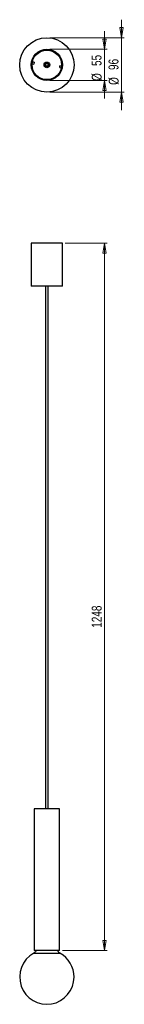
# Model space of a CAD drawing. Header units: millimetres. Extents: x 641 to 678, y 312 to 659.
import ezdxf

# ---------------------------------------------------------------- set-up
doc = ezdxf.new("R2010")
doc.units = ezdxf.units.MM
doc.styles.add('SLDTEXTSTYLE0', font='TXT', dxfattribs={"width": 0.75})
doc.dimstyles.new('SLDDIMSTYLE0', dxfattribs={"dimtxt": 3.5, "dimasz": 3.556, "dimexe": 0, "dimexo": 0.0625, "dimgap": 0.875, "dimtad": 1, "dimdec": 0, "dimlfac": 5, "dimrnd": 1e-09, "dimzin": 12, "dimdsep": 46, "dimtxsty": 'SLDTEXTSTYLE0', "dimblk1": 'CLOSED', "dimblk2": 'CLOSED', "dimsah": 1, "dimcen": 0.09, "dimadec": 0, "dimazin": 3, "dimtfac": 1, "dimtdec": 0, "dimtofl": 0, "dimtmove": 0, "dimatfit": 3, "dimldrblk": 'CLOSED', "dimfxl": 0, "dimfrac": 2, "dimtolj": 1, "dimtzin": 12, "dimarcsym": 0})
doc.dimstyles.new('SLDDIMSTYLE1', dxfattribs={"dimtxt": 3.5, "dimasz": 3.556, "dimexe": 0, "dimexo": 0.0625, "dimgap": 0.875, "dimtad": 1, "dimdec": 0, "dimlfac": 5, "dimrnd": 1e-09, "dimzin": 12, "dimdsep": 46, "dimtxsty": 'SLDTEXTSTYLE0', "dimblk1": 'CLOSED', "dimblk2": 'CLOSED', "dimsah": 1, "dimcen": 0.09, "dimadec": 0, "dimazin": 3, "dimtfac": 1, "dimtdec": 0, "dimtmove": 0, "dimatfit": 0, "dimldrblk": 'CLOSED', "dimfxl": 0, "dimfrac": 2, "dimtolj": 1, "dimtzin": 12, "dimarcsym": 0})

# ---------------------------------------------------------------- blocks, each defined once
blk = doc.blocks.new('_Closed')
at = {"color": 0, "linetype": 'ByBlock', "lineweight": -2}
for p, q in [((-1, 0.166667), (0, 0)), ((-1, 0.166667), (-1, -0.166667)), ((0, 0), (-1, -0.166667)), ((0, 0), (-1, 0))]:
    blk.add_line(p, q, dxfattribs=at)
blk = doc.blocks.new('_D')
at = {"color": 7, "linetype": 'Continuous', "lineweight": 0}
for p, q in [((657.06, 580.21), (671.9, 580.21)), ((670.9, 580.21), (670.9, 330.69)), ((656.06, 330.69), (671.9, 330.69))]:
    blk.add_line(p, q, dxfattribs=at)
at = {"color": 7, "linetype": 'Continuous', "lineweight": 18, "xscale": 3.556, "yscale": 3.556}
for p, rotation in [((670.9, 580.21, -129.74), 90.0000000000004), ((670.9, 330.69, -129.74), 270.0000000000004)]:
    blk.add_blockref('_Closed', p, dxfattribs=dict(at, rotation=rotation))
at = {"color": 7, "linetype": 'Continuous', "lineweight": 18, "insert": (666.39, 444.55), "char_height": 3.5, "attachment_point": 1, "rotation": 90, "style": 'SLDTEXTSTYLE0'}
blk.add_mtext('1248', dxfattribs=at)
blk = doc.blocks.new('_D_1')
at = {"color": 7, "linetype": 'Continuous', "lineweight": 0}
for p, q in [((670.9, 648.52), (670.9, 654.87)), ((651.56, 648.52), (671.9, 648.52)), ((670.9, 648.52), (670.9, 637.52)), ((651.56, 637.52), (671.9, 637.52)), ((670.9, 637.52), (670.9, 631.17))]:
    blk.add_line(p, q, dxfattribs=at)
at = {"color": 7, "linetype": 'Continuous', "lineweight": 18, "xscale": 3.556, "yscale": 3.556}
for p, rotation in [((670.9, 648.52, -93.65), 270.0000000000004), ((670.9, 637.52, -93.65), 90.0000000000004)]:
    blk.add_blockref('_Closed', p, dxfattribs=dict(at, rotation=rotation))
at = {"color": 7, "linetype": 'Continuous', "lineweight": 18, "char_height": 3.5, "attachment_point": 1, "rotation": 90, "style": 'SLDTEXTSTYLE0'}
for s, insert in [('55', (666.33, 642.65)), ('%%c', (666.39, 637.37))]:
    blk.add_mtext(s, dxfattribs=dict(at, insert=insert))
blk = doc.blocks.new('_D_2')
at = {"color": 7, "linetype": 'Continuous', "lineweight": 0}
for p, q in [((676.9, 652.62), (676.9, 658.97)), ((651.56, 652.62), (677.9, 652.62)), ((676.9, 652.62), (676.9, 633.43)), ((651.56, 633.43), (677.9, 633.43)), ((676.9, 633.43), (676.9, 627.08))]:
    blk.add_line(p, q, dxfattribs=at)
at = {"color": 7, "linetype": 'Continuous', "lineweight": 18, "xscale": 3.556, "yscale": 3.556}
for p, rotation in [((676.9, 652.62, -93.65), 270.0000000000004), ((676.9, 633.43, -93.65), 90.0000000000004)]:
    blk.add_blockref('_Closed', p, dxfattribs=dict(at, rotation=rotation))
at = {"color": 7, "linetype": 'Continuous', "lineweight": 18, "char_height": 3.5, "attachment_point": 1, "rotation": 90, "style": 'SLDTEXTSTYLE0'}
for s, insert in [('96', (672.33, 641.24)), ('%%c', (672.39, 635.96))]:
    blk.add_mtext(s, dxfattribs=dict(at, insert=insert))

msp = doc.modelspace()

# ---------------------------------------------------------------- linework, layer by layer
at = {"color": 7, "linetype": 'Continuous', "lineweight": 25}
for p, q in [((645.37, 643.41), (645.96, 643.33)), ((646.04, 643.93), (645.45, 644.01)), ((646.04, 643.93), (645.96, 643.33)), ((651.32, 642.92), (651.55, 642.89)), ((655.08, 642.12), (655.15, 642.71)), ((655.74, 642.63), (655.15, 642.71)), ((655.08, 642.12), (655.66, 642.04)), ((645.06, 580.21), (645.06, 565.01)), ((656.01, 580.21), (645.06, 580.21)), ((656.06, 580.21), (656.01, 580.21)), ((656.06, 565.01), (656.06, 580.21)), ((656.01, 565.01), (645.06, 565.01)), ((650.06, 565.01), (650.06, 380.69)), ((651.06, 380.69), (651.06, 565.01)), ((656.06, 565.01), (656.01, 565.01)), ((646.06, 380.69), (646.06, 330.69)), ((655.06, 380.69), (646.06, 380.69)), ((655.06, 330.69), (655.06, 380.69)), ((655.06, 330.69), (646.06, 330.69))]:
    msp.add_line(p, q, dxfattribs=at)
at = {"color": 8, "linetype": 'Continuous', "lineweight": 25}
for p, q in [((651.15, 642.94), (651.32, 642.92)), ((645.94, 329.75), (655.16, 329.75)), ((655.16, 329.75), (655.17, 329.75))]:
    msp.add_line(p, q, dxfattribs=at)
at = {"color": 7, "linetype": 'Continuous', "lineweight": 25}
for radius in [9.59, 5.5, 5.2, 1, 0.771, 0.5]:
    msp.add_circle((650.56, 643.02), radius, dxfattribs=at)
for centre, radius, start, end in [((650.56, 643.02), 0.6, 82.3995, 352.3995), ((650.56, 643.02), 0.6, 352.3995, 82.3995), ((650.56, 321.35), 9.59, 118.7599, 0), ((650.56, 321.35), 9.59, 0, 61.2401)]:
    msp.add_arc(centre, radius, start, end, dxfattribs=at)
for points, knots in [([(646.74, 330.69), (646.74, 330.68), (646.7, 330.51), (646.52, 330.26), (646.25, 329.95), (646.04, 329.82), (645.94, 329.75)], [0, 0, 0, 0, 0.023884, 0.407583, 0.707872, 1, 1, 1, 1]), ([(655.17, 329.75), (655.04, 329.84), (654.78, 330.02), (654.52, 330.35), (654.41, 330.59), (654.37, 330.69)], [0, 0, 0, 0, 0.37355, 0.757841, 1, 1, 1, 1])]:
    msp.add_open_spline(points, degree=3, knots=knots, dxfattribs=at)

# ---------------------------------------------------------------- dimensions: what is measured, and where the dimension line sits
at = {"color": 7, "linetype": 'Continuous', "lineweight": 18}
for base, p1, p2, picture, middle in [((676.9, 633.43), (650.56, 652.62), (650.56, 633.43), '_D_2', (676.9, 641.18)), ((670.9, 637.52), (650.56, 648.52), (650.56, 637.52), '_D_1', (670.9, 642.6))]:
    dim = msp.add_linear_dim(base=base, p1=p1, p2=p2, angle=90, text='%%c<>', dimstyle='SLDDIMSTYLE1', dxfattribs=at)
    dim.commit()
    dim.dimension.update_dxf_attribs({"geometry": picture, "text_midpoint": middle, "dimtype": 160})
dim = msp.add_linear_dim(base=(670.9, 330.69), p1=(656.06, 580.21), p2=(655.06, 330.69), angle=90, dimstyle='SLDDIMSTYLE0', dxfattribs=at)
dim.commit()
dim.dimension.update_dxf_attribs({"geometry": '_D', "text_midpoint": (670.9, 449.72), "dimtype": 160})

doc.saveas('drawing.dxf')
